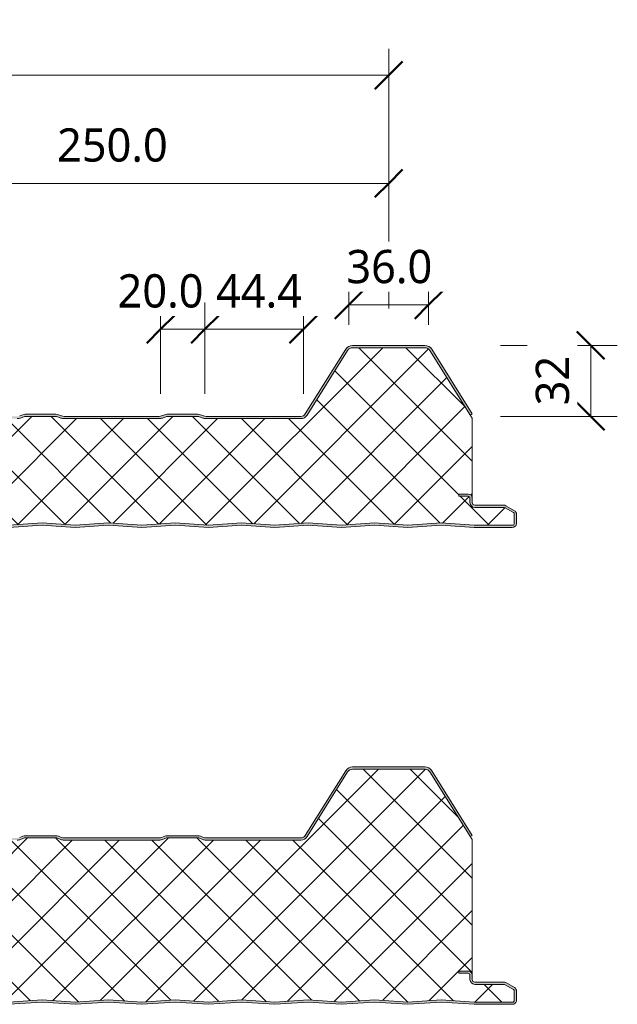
# Model space of a CAD drawing. Header units: millimetres. Extents: x 2057 to 5949, y -2344 to 1333.
# Tile 6 of 8: x 5536 to 5805, y -1706 to -1262. Entities that reach past the tile are written whole.
import ezdxf

# ---------------------------------------------------------------- set-up
doc = ezdxf.new("R2010")
doc.units = ezdxf.units.MM
for name, color, linetype, lineweight in [('A-ANNO-DIMS', 211, 'Continuous', 9), ('A-ANNO-DIMS-5', 211, 'Continuous', 9), ('A-DETL-GENF', 92, 'Continuous', 13)]:
    doc.layers.add(name, color=color, linetype=linetype, lineweight=lineweight)
doc.styles.add('Yu Gothic_2', font='Yu Gothic.ttf', dxfattribs={"height": 15})
doc.dimstyles.new('Diagonal', dxfattribs={"dimscale": 304.8, "dimtxt": 17.413553, "dimasz": 0.04101, "dimexe": 0.03937, "dimexo": 0.024606, "dimgap": 0.024606, "dimtad": 1, "dimdec": 1, "dimrnd": 0.1, "dimzin": 0, "dimdsep": 46, "dimtxsty": 'Yu Gothic_2', "dimblk1": 'OBLIQUE', "dimblk2": 'OBLIQUE', "dimsah": 1, "dimcen": 0.09, "dimazin": 0, "dimtfac": 1, "dimtdec": 4, "dimtix": 1, "dimtmove": 0, "dimatfit": 3, "dimfxl": 1, "dimtvp": 1, "dimtfill": 1, "dimtolj": 1, "dimtzin": 0, "dimarcsym": 2})
doc.dimstyles.new('Diagonal_1', dxfattribs={"dimscale": 304.8, "dimtxt": 17.413553, "dimasz": 0.04101, "dimexe": 0.03937, "dimexo": 0.024606, "dimgap": 0.024606, "dimtad": 1, "dimdec": 1, "dimrnd": 0.1, "dimzin": 0, "dimdsep": 46, "dimtxsty": 'Yu Gothic_2', "dimblk1": 'OBLIQUE', "dimblk2": 'OBLIQUE', "dimsah": 1, "dimcen": 0.09, "dimazin": 0, "dimtfac": 1, "dimtdec": 4, "dimtix": 1, "dimtmove": 2, "dimatfit": 3, "dimfxl": 1, "dimtvp": 1, "dimtfill": 1, "dimtolj": 1, "dimtzin": 0, "dimarcsym": 2})
doc.dimstyles.new('Diagonal_2_1', dxfattribs={"dimscale": 304.8, "dimtxt": 17.413553, "dimasz": 0.04101, "dimexe": 0.03937, "dimexo": 0.024606, "dimgap": 0.024606, "dimtad": 1, "dimdec": 0, "dimzin": 0, "dimdsep": 46, "dimtxsty": 'Yu Gothic_2', "dimblk1": 'OBLIQUE', "dimblk2": 'OBLIQUE', "dimsah": 1, "dimcen": 0.09, "dimazin": 0, "dimtfac": 1, "dimtdec": 4, "dimtix": 1, "dimtmove": 0, "dimatfit": 3, "dimfxl": 1, "dimtvp": 1, "dimtfill": 1, "dimtolj": 1, "dimtzin": 0, "dimarcsym": 2})

# ---------------------------------------------------------------- blocks, each defined once
blk = doc.blocks.new('Metecno RFw 1000 - SATINLINE FINISH - RFw 1000 50mm - SATINLINE-4382377-ALL PANEL Copy 1 Copy 1')
at = {"layer": 'A-DETL-GENF'}
h = blk.add_hatch(color=256, dxfattribs=at)
h.paths.add_polyline_path([(971, 0), (986.09, 1), (1001.2, 0), (1018.6, 0.06), (1019, 0.2), (1019.27, 0.35), (1019.57, 0.63), (1019.82, 1.01), (1019.96, 1.43), (1020, 1.8), (1020, 5.96), (1019.9, 6.53), (1019.76, 6.86), (1019.48, 7.23), (1019, 7.58), (1015.22, 9.76), (1014.79, 9.94), (1014.32, 10), (1000.89, 10.04), (1000.6, 10.16), (1000.35, 10.35), (1000.15, 10.62), (1000.04, 10.89), (1000, 11.2), (1000, 13.2), (999.94, 13.67), (999.76, 14.1), (999.48, 14.47), (999, 14.8), (998.67, 14.94), (998.2, 15), (994, 15), (994, 14), (998.41, 13.97), (998.77, 13.76), (998.98, 13.41), (999, 13.2), (999, 11.2), (999.08, 10.63), (999.3, 10.1), (999.65, 9.64), (1000.1, 9.29), (1000.63, 9.07), (1001.2, 9), (1014.54, 9), (1018.77, 6.53), (1018.98, 6.17), (1019, 5.96), (1018.98, 1.61), (1018.8, 1.27), (1018.49, 1.05), (1018.12, 1), (1000.1, 1.06), (986, 2.01), (971, 1), (956, 2.01), (941, 1), (925.59, 1.98), (911, 1), (896, 2.01), (881, 1), (866, 2.01), (851, 1), (836, 2.01), (821, 1), (806, 2.01), (791, 1), (776, 2.01), (761, 1), (746, 2.01), (731, 1), (716, 2.01), (701, 1), (686, 2.01), (671, 1), (656, 2.01), (641, 1), (626, 2.01), (611, 1), (596, 2.01), (581, 1), (565.95, 2), (551, 1), (536, 2.01), (521, 1), (506, 2.01), (491, 1), (476, 2.01), (461, 1), (446, 2.01), (431, 1), (416, 2.01), (401, 1), (386, 2.01), (371, 1), (356, 2.01), (341, 1), (326, 2.01), (311, 1), (296, 2.01), (281, 1), (266, 2.01), (251, 1), (236, 2.01), (221, 1), (206, 2.01), (191, 1), (175.59, 1.98), (161, 1), (146, 2.01), (131, 1), (116, 2.01), (101, 1), (86, 2.01), (71, 1), (56, 2.01), (41.11, 1), (23.59, 1.03), (23.23, 1.23), (23.03, 1.59), (23, 1.8), (23, 9.3), (22.93, 9.87), (22.71, 10.4), (22.36, 10.86), (21.9, 11.21), (21.37, 11.43), (20.8, 11.5), (1.59, 11.53), (1.23, 11.73), (1.03, 12.09), (1, 12.3), (1.03, 13.41), (1.23, 13.77), (1.59, 13.97), (1.8, 14), (6, 14), (6, 15), (1.59, 14.97), (1.15, 14.86), (0.9, 14.76), (0.53, 14.47), (0.24, 14.1), (0.06, 13.67), (0, 13.2), (0, 12.3), (0.06, 11.83), (0.3, 11.32), (0.53, 11.03), (1, 10.7), (1.33, 10.56), (1.8, 10.5), (21.11, 10.46), (21.4, 10.34), (21.65, 10.15), (21.84, 9.9), (21.96, 9.61), (22, 9.17), (22, 1.8), (22.06, 1.33), (22.24, 0.9), (22.53, 0.53), (23, 0.2), (23.33, 0.06), (23.8, 0), (41.14, 0), (56.09, 1), (71.11, 0), (86.09, 1), (101, 0), (116.09, 1), (131.04, 0), (146.09, 1), (161, 0), (176.09, 1), (191.34, 0.02), (206.09, 1), (221, 0), (236.09, 1), (251.18, 0.01), (266.09, 1), (281, 0), (296.28, 0.98), (311.3, 0.02), (326.09, 1), (341, 0), (356.09, 1), (371.24, 0.01), (386.13, 0.99), (401, 0), (416.09, 1), (431.17, 0.01), (446.09, 1), (461, 0), (476.09, 1), (491, 0), (506.09, 1), (521.39, 0.02), (536.09, 1), (551.13, 0), (566.09, 1), (581.31, 0.02), (596.09, 1), (611.03, 0), (626.09, 1), (641.23, 0.01), (656.09, 1), (671, 0), (686.24, 0.99), (701, 0), (716.09, 1), (731, 0), (746.09, 1), (761.19, 0.01), (776.09, 1), (791, 0), (806.09, 1), (821, 0), (836.09, 1), (851, 0), (866.09, 1), (881.04, 0), (896.09, 1), (911, 0), (926.09, 1), (941.32, 0.02), (956.09, 1)])
h.paths.add_polyline_path([(922.71, 49), (923.56, 49.11), (924.36, 49.43), (925.05, 49.93), (925.59, 50.6), (943.83, 79.78), (944.25, 80.29), (944.77, 80.67), (945.38, 80.92), (946.04, 81), (978.71, 81), (979.36, 80.92), (979.97, 80.67), (980.5, 80.29), (980.91, 79.78), (999.15, 50.6), (1000, 51.13), (981.76, 80.31), (981.19, 81.01), (980.45, 81.55), (979.61, 81.89), (978.71, 82), (946.04, 82), (945.13, 81.89), (944.29, 81.55), (943.56, 81.01), (942.98, 80.31), (924.48, 50.81), (924.36, 50.66), (923.87, 50.3), (923.31, 50.08), (922.64, 50), (879.38, 50.05), (878.46, 50.36), (876.86, 50.95), (876.29, 51), (861.88, 50.95), (861.34, 50.79), (859.36, 50.05), (858.79, 50), (815.38, 50.05), (814.46, 50.36), (812.86, 50.95), (812.29, 51), (797.88, 50.95), (797.34, 50.79), (795.36, 50.05), (794.56, 50), (751.84, 50.02), (751.3, 50.13), (750.87, 50.3), (750.38, 50.66), (749.77, 51.5), (731.76, 80.31), (731.19, 81.01), (730.45, 81.55), (729.61, 81.89), (728.71, 82), (696.04, 82), (695.13, 81.89), (694.29, 81.55), (693.56, 81.01), (692.98, 80.31), (674.74, 51.13), (674.36, 50.66), (673.87, 50.3), (673.31, 50.08), (672.71, 50), (629.38, 50.05), (628.46, 50.36), (626.86, 50.95), (626.29, 51), (611.88, 50.95), (611.34, 50.79), (609.36, 50.05), (608.75, 50), (565.38, 50.05), (564.46, 50.36), (562.86, 50.95), (562.29, 51), (547.88, 50.95), (547.34, 50.79), (545.36, 50.05), (544.67, 50), (501.62, 50.05), (501.39, 50.09), (500.87, 50.3), (500.38, 50.66), (500, 51.13), (481.76, 80.31), (481.19, 81.01), (480.45, 81.55), (479.61, 81.89), (478.71, 82), (446.04, 82), (445.13, 81.89), (444.29, 81.55), (443.48, 80.92), (442.98, 80.31), (424.6, 50.95), (424.36, 50.66), (423.87, 50.3), (423.19, 50.06), (422.71, 50), (379.38, 50.05), (378.46, 50.36), (376.86, 50.95), (376.29, 51), (361.88, 50.95), (361.34, 50.79), (359.36, 50.05), (358.79, 50), (315.38, 50.05), (314.46, 50.36), (312.86, 50.95), (312.29, 51), (297.88, 50.95), (297.34, 50.79), (295.36, 50.05), (294.79, 50), (251.73, 50.04), (251.43, 50.08), (250.87, 50.3), (250.38, 50.66), (250, 51.13), (231.49, 80.65), (231.19, 81.01), (230.45, 81.55), (229.61, 81.89), (228.71, 82), (196.04, 82), (195.13, 81.89), (194.29, 81.55), (193.56, 81.01), (192.98, 80.31), (174.68, 51.05), (174.36, 50.66), (173.87, 50.3), (173.31, 50.08), (172.71, 50), (129.38, 50.05), (128.46, 50.36), (126.86, 50.95), (126.29, 51), (111.88, 50.95), (111.34, 50.79), (109.36, 50.05), (108.79, 50), (65.38, 50.05), (64.46, 50.36), (62.86, 50.95), (62.29, 51), (47.88, 50.95), (47.34, 50.79), (45.36, 50.05), (44.79, 50), (2.54, 50), (1.83, 50.12), (1.37, 50.3), (0.88, 50.66), (0.5, 51.13), (-17.74, 80.31), (-18.31, 81.01), (-19.05, 81.55), (-19.89, 81.89), (-20.79, 82), (-54.46, 82), (-55.37, 81.89), (-56.21, 81.55), (-56.94, 81.01), (-57.52, 80.31), (-62.52, 72.3), (-62.91, 72.49), (-63.34, 72.57), (-63.78, 72.55), (-64.19, 72.43), (-64.57, 72.21), (-64.88, 71.9), (-65.34, 71.16), (-65.48, 70.75), (-65.51, 70.32), (-65.44, 69.89), (-65.27, 69.49), (-65.01, 69.14), (-64.67, 68.87), (-67.52, 64.3), (-66.68, 63.77), (-63.29, 69.19), (-64.28, 69.83), (-64.47, 70.15), (-64.5, 70.51), (-64.37, 70.85), (-64.24, 70.99), (-64.07, 71.31), (-63.76, 71.52), (-63.4, 71.57), (-63.05, 71.46), (-62.2, 70.93), (-56.67, 79.78), (-56.25, 80.29), (-55.73, 80.67), (-55.12, 80.92), (-54.46, 81), (-20.79, 81), (-20.14, 80.92), (-19.53, 80.67), (-19, 80.29), (-18.59, 79.78), (-0.35, 50.6), (0.33, 49.83), (1, 49.38), (1.83, 49.09), (2.54, 49), (44.79, 49), (45.55, 49.07), (46.28, 49.29), (48.07, 50), (62.68, 50), (64.46, 49.29), (65.19, 49.07), (65.95, 49), (108.79, 49), (109.55, 49.07), (110.28, 49.29), (112.07, 50), (126.68, 50), (128.46, 49.29), (129.19, 49.07), (129.95, 49), (172.71, 49), (173.56, 49.11), (174.36, 49.43), (175.05, 49.93), (175.59, 50.6), (193.83, 79.78), (194.25, 80.29), (194.77, 80.67), (195.38, 80.92), (196.04, 81), (228.71, 81), (229.36, 80.92), (229.97, 80.67), (230.5, 80.29), (230.91, 79.78), (249.15, 50.6), (249.69, 49.93), (250.39, 49.43), (251.18, 49.11), (252.04, 49), (294.79, 49), (295.55, 49.07), (296.28, 49.29), (298.07, 50), (312.68, 50), (314.46, 49.29), (315.19, 49.07), (315.95, 49), (358.79, 49), (359.55, 49.07), (360.28, 49.29), (362.07, 50), (376.68, 50), (378.46, 49.29), (379.19, 49.07), (379.95, 49), (422.71, 49), (423.56, 49.11), (424.36, 49.43), (425.05, 49.93), (425.59, 50.6), (443.83, 79.78), (444.25, 80.29), (444.77, 80.67), (445.38, 80.92), (446.04, 81), (478.71, 81), (479.36, 80.92), (479.97, 80.67), (480.5, 80.29), (480.91, 79.78), (499.15, 50.6), (499.69, 49.93), (500.39, 49.43), (501.18, 49.11), (502.04, 49), (544.79, 49), (545.55, 49.07), (546.28, 49.29), (548.07, 50), (562.68, 50), (564.46, 49.29), (565.19, 49.07), (566, 49), (608.79, 49), (609.55, 49.07), (610.28, 49.29), (612.07, 50), (626.68, 50), (628.46, 49.29), (629.19, 49.07), (629.95, 49), (672.71, 49), (673.56, 49.11), (674.36, 49.43), (675.05, 49.93), (675.59, 50.6), (693.83, 79.78), (694.25, 80.29), (694.77, 80.67), (695.38, 80.92), (696.04, 81), (728.71, 81), (729.36, 80.92), (729.97, 80.67), (730.5, 80.29), (731, 79.64), (749.15, 50.6), (749.69, 49.93), (750.39, 49.43), (751.18, 49.11), (752.04, 49), (794.79, 49), (795.55, 49.07), (796.28, 49.29), (798.07, 50), (812.68, 50), (814.46, 49.29), (815.19, 49.07), (815.95, 49), (858.79, 49), (859.55, 49.07), (860.28, 49.29), (862.07, 50), (876.68, 50), (878.46, 49.29), (879.19, 49.07), (879.95, 49), (911, 49)])
h = blk.add_hatch(dxfattribs=at)
h.set_pattern_fill('FP_2', color=256, style=0, pattern_type=2)
h.set_pattern_definition([(45, (3296.831, 1490.906), (-10.6066, 10.6066), []), (135, (3296.831, 1490.906), (-10.6066, -10.6066), [])])
h.paths.add_polyline_path([(971, 1), (986, 2.01), (1000.9, 1), (1018.49, 1.05), (1018.8, 1.27), (1018.91, 1.43), (1019, 1.8), (1019, 5.96), (1018.9, 6.36), (1018.6, 6.65), (1014.54, 9), (1001.2, 9), (1000.63, 9.07), (1000.1, 9.29), (999.65, 9.64), (999.3, 10.1), (999.08, 10.63), (999, 11.2), (999, 13.2), (998.9, 13.6), (998.6, 13.89), (998.2, 14), (994, 14), (994, 15), (998.2, 15), (998.67, 14.94), (999.1, 14.76), (999.48, 14.47), (999.76, 14.1), (999.94, 13.67), (1000, 13.2), (1000, 49.24), (980.91, 79.78), (980.5, 80.29), (979.97, 80.67), (979.36, 80.92), (978.71, 81), (946.04, 81), (945.38, 80.92), (944.77, 80.67), (944.25, 80.29), (943.83, 79.78), (925.59, 50.6), (925.05, 49.93), (924.36, 49.43), (923.56, 49.11), (922.71, 49), (879.95, 49), (879.19, 49.07), (878.46, 49.29), (876.68, 50), (862.07, 50), (860.28, 49.29), (859.55, 49.07), (858.79, 49), (815.95, 49), (815.19, 49.07), (814.46, 49.29), (812.68, 50), (798.07, 50), (796.28, 49.29), (795.55, 49.07), (794.79, 49), (752.04, 49), (751.18, 49.11), (750.39, 49.43), (749.69, 49.93), (749.15, 50.6), (730.91, 79.78), (730.5, 80.29), (729.97, 80.67), (729.36, 80.92), (728.71, 81), (696.04, 81), (695.38, 80.92), (694.77, 80.67), (694.25, 80.29), (693.83, 79.78), (675.59, 50.6), (675.05, 49.93), (674.36, 49.43), (673.56, 49.11), (672.71, 49), (629.95, 49), (629.19, 49.07), (628.46, 49.29), (626.68, 50), (612.07, 50), (610.28, 49.29), (609.55, 49.07), (608.79, 49), (565.95, 49), (565.19, 49.07), (564.46, 49.29), (562.68, 50), (548.07, 50), (546.28, 49.29), (545.55, 49.07), (544.79, 49), (502.04, 49), (501.18, 49.11), (500.39, 49.43), (499.69, 49.93), (499.15, 50.6), (480.91, 79.78), (480.5, 80.29), (479.97, 80.67), (479.36, 80.92), (478.71, 81), (446.04, 81), (445.38, 80.92), (444.77, 80.67), (444.25, 80.29), (443.83, 79.78), (425.59, 50.6), (425.05, 49.93), (424.36, 49.43), (423.56, 49.11), (422.71, 49), (379.95, 49), (379.19, 49.07), (378.46, 49.29), (376.68, 50), (362.07, 50), (360.28, 49.29), (359.55, 49.07), (358.79, 49), (315.95, 49), (315.19, 49.07), (314.46, 49.29), (312.68, 50), (298.07, 50), (296.28, 49.29), (295.55, 49.07), (294.79, 49), (252.04, 49), (251.18, 49.11), (250.39, 49.43), (249.69, 49.93), (249.15, 50.6), (230.91, 79.78), (230.5, 80.29), (229.97, 80.67), (229.36, 80.92), (228.71, 81), (196.04, 81), (195.38, 80.92), (194.77, 80.67), (194.25, 80.29), (193.83, 79.78), (175.59, 50.6), (175.05, 49.93), (174.36, 49.43), (173.56, 49.11), (172.71, 49), (129.95, 49), (129.19, 49.07), (128.46, 49.29), (126.68, 50), (112.07, 50), (110.28, 49.29), (109.55, 49.07), (108.79, 49), (65.95, 49), (65.19, 49.07), (64.46, 49.29), (62.68, 50), (48.07, 50), (46.28, 49.29), (45.55, 49.07), (44.79, 49), (2.54, 49), (1.83, 49.07), (1.15, 49.3), (0.53, 49.65), (0, 50.13), (0, 13.2), (0.06, 13.67), (0.3, 14.18), (0.53, 14.47), (0.9, 14.76), (1.33, 14.94), (1.8, 15), (6, 15), (6, 14), (1.59, 13.97), (1.23, 13.77), (1.11, 13.6), (1, 13.2), (1, 12.3), (1.11, 11.9), (1.4, 11.61), (1.8, 11.5), (20.8, 11.5), (21.37, 11.43), (21.9, 11.21), (22.36, 10.86), (22.71, 10.4), (22.93, 9.87), (23, 9.3), (23, 1.8), (23.11, 1.4), (23.4, 1.11), (23.8, 1), (41.11, 1), (56, 2.01), (71, 1), (86, 2.01), (101, 1), (116, 2.01), (131, 1), (146, 2.01), (161, 1), (176, 2.01), (191, 1), (206, 2.01), (221, 1), (236, 2.01), (251, 1), (266, 2.01), (281, 1), (296, 2.01), (311, 1), (326, 2.01), (341, 1), (356, 2.01), (371, 1), (386, 2.01), (401, 1), (416, 2.01), (431, 1), (446, 2.01), (461, 1), (476, 2.01), (491, 1), (506, 2.01), (521, 1), (536, 2.01), (551, 1), (566, 2.01), (581, 1), (596, 2.01), (611, 1), (626, 2.01), (641, 1), (656, 2.01), (671, 1), (686, 2.01), (701, 1), (716, 2.01), (731, 1), (746, 2.01), (761, 1), (776, 2.01), (791, 1), (806, 2.01), (821, 1), (836, 2.01), (851, 1), (866, 2.01), (881, 1), (896, 2.01), (911, 1), (926, 2.01), (941, 1), (956, 2.01)])
for p, q in [((942.98, 80.31), (924.74, 51.13)), ((978.71, 82), (946.04, 82)), ((978.71, 81), (946.04, 81)), ((1000, 51.13), (981.76, 80.31)), ((943.83, 79.78), (925.59, 50.6)), ((1000, 49.24), (980.91, 79.78)), ((797.34, 50.79), (795.91, 50.21)), ((798.07, 50), (796.28, 49.29)), ((812.68, 50), (798.07, 50)), ((812.29, 51), (798.45, 51)), ((814.46, 49.29), (812.68, 50)), ((814.84, 50.21), (813.41, 50.79)), ((858.79, 50), (815.95, 50)), ((858.79, 49), (815.95, 49)), ((861.34, 50.79), (859.91, 50.21)), ((862.07, 50), (860.28, 49.29)), ((876.68, 50), (862.07, 50)), ((876.29, 51), (862.45, 51)), ((878.46, 49.29), (876.68, 50)), ((878.84, 50.21), (877.41, 50.79)), ((922.71, 50), (879.95, 50)), ((922.71, 49), (879.95, 49)), ((999.15, 50.6), (1000, 51.13)), ((1000, 13.2), (1000, 49.24)), ((994, 14), (994, 15)), ((994, 15), (998.2, 15)), ((998.2, 14), (994, 14)), ((999, 11.2), (999, 13.2)), ((1000, 11.2), (1000, 13.2)), ((1014.32, 10), (1001.2, 10)), ((1014.54, 9), (1001.2, 9)), ((1018.6, 6.65), (1014.54, 9)), ((1019.1, 7.52), (1015.22, 9.76)), ((1019, 1.8), (1019, 5.96)), ((1020, 1.8), (1020, 5.96)), ((791, 1), (806, 2.01)), ((791, 0), (806, 1)), ((806, 2.01), (821, 1)), ((806, 1), (821, 0)), ((821, 1), (836, 2.01)), ((821, 0), (836, 1)), ((836, 2.01), (851, 1)), ((836, 1), (851, 0)), ((851, 1), (866, 2.01)), ((851, 0), (866, 1)), ((866, 2.01), (881, 1)), ((866, 1), (881, 0)), ((881, 1), (896, 2.01)), ((881, 0), (896, 1)), ((896, 2.01), (911, 1)), ((896, 1), (911, 0)), ((911, 1), (926, 2.01)), ((911, 0), (926, 1)), ((926, 2.01), (941, 1)), ((926, 1), (941, 0)), ((941, 1), (956, 2.01)), ((941, 0), (956, 1)), ((956, 2.01), (971, 1)), ((956, 1), (971, 0)), ((971, 1), (986, 2.01)), ((971, 0), (986, 1)), ((986, 2.01), (1000.9, 1)), ((986, 1), (1000.86, 0)), ((1000.86, 0), (1018.07, 0)), ((1000.9, 1), (1018.12, 1))]:
    blk.add_line(p, q, dxfattribs=at)
for centre, radius, start, end in [((946.04, 78.4), 3.6, 90, 147.9946), ((946.04, 78.4), 2.6, 90, 147.9946), ((978.71, 78.4), 3.6, 32.0054, 90), ((978.71, 78.4), 2.6, 32.0054, 90), ((794.79, 53), 4, 270, 291.8014), ((798.45, 48), 3, 90, 111.8014), ((812.29, 48), 3, 68.1986, 90), ((815.95, 53), 4, 248.1986, 270), ((815.95, 53), 3, 248.1986, 270), ((858.79, 53), 3, 270, 291.8014), ((858.79, 53), 4, 270, 291.8014), ((862.45, 48), 3, 90, 111.8014), ((876.29, 48), 3, 68.1986, 90), ((879.95, 53), 4, 248.1986, 270), ((879.95, 53), 3, 248.1986, 270), ((922.71, 52.4), 2.4, 270, 327.9946), ((922.71, 52.4), 3.4, 270, 327.9946), ((998.2, 13.2), 1.8, 0, 90), ((998.2, 13.2), 0.8, 0, 90), ((998.2, 13.2), 0.8, 360, 30), ((1001.2, 11.2), 2.2, 180, 270), ((1001.2, 11.2), 1.2, 180, 270), ((1014.32, 8.2), 1.8, 60, 90), ((1018.2, 5.96), 0.8, 0, 60), ((1018.2, 5.96), 0.8, 360, 30), ((1018.2, 5.96), 1.8, 0, 60), ((1018.2, 1.8), 1.8, 265.8468, 360), ((1018.2, 1.8), 0.8, 263.7686, 360)]:
    blk.add_arc(centre, radius, start, end, dxfattribs=at)
blk = doc.blocks.new('Metecno RFw 1000 - SATINLINE FINISH - RFw 1000 75mm - SATINLINE-4382375-ALL PANEL Copy 1 Copy 1')
at = {"layer": 'A-DETL-GENF'}
h = blk.add_hatch(color=256, dxfattribs=at)
h.paths.add_polyline_path([(941, 0), (956.09, 1), (971, 0), (986.09, 1), (1001.2, 0), (1018.6, 0.06), (1019, 0.2), (1019.27, 0.35), (1019.57, 0.63), (1019.82, 1.01), (1019.96, 1.43), (1020, 1.8), (1020, 5.96), (1019.9, 6.53), (1019.76, 6.86), (1019.48, 7.23), (1019, 7.58), (1015.22, 9.76), (1014.79, 9.94), (1014.32, 10), (1000.89, 10.04), (1000.6, 10.16), (1000.35, 10.35), (1000.15, 10.62), (1000.04, 10.89), (1000, 11.2), (999.96, 13.5), (999.83, 13.94), (999.72, 14.16), (999.43, 14.51), (999, 14.8), (998.64, 14.94), (998.2, 15), (994, 15), (994, 14), (998.41, 13.97), (998.77, 13.76), (998.98, 13.41), (999, 13.2), (999, 11.2), (999.08, 10.63), (999.3, 10.1), (999.65, 9.64), (1000.1, 9.29), (1000.63, 9.07), (1001.2, 9), (1014.54, 9), (1018.77, 6.53), (1018.98, 6.17), (1019, 5.96), (1018.98, 1.61), (1018.8, 1.27), (1018.49, 1.05), (1018.12, 1), (1000.1, 1.06), (986, 2.01), (971, 1), (956, 2.01), (941, 1), (925.59, 1.98), (911, 1), (896, 2.01), (881, 1), (866, 2.01), (851, 1), (836, 2.01), (821, 1), (806, 2.01), (791, 1), (776, 2.01), (761, 1), (746, 2.01), (731, 1), (716, 2.01), (701, 1), (686, 2.01), (671, 1), (656, 2.01), (641, 1), (626, 2.01), (611, 1), (596, 2.01), (581, 1), (565.95, 2), (551, 1), (536, 2.01), (521, 1), (506, 2.01), (491, 1), (476, 2.01), (461, 1), (446, 2.01), (431, 1), (416, 2.01), (401, 1), (386, 2.01), (371, 1), (356, 2.01), (341, 1), (326, 2.01), (311, 1), (296, 2.01), (281, 1), (266, 2.01), (251, 1), (236, 2.01), (221, 1), (206, 2.01), (191, 1), (175.59, 1.98), (161, 1), (146, 2.01), (131, 1), (116, 2.01), (101, 1), (86, 2.01), (70.97, 1), (56, 2.01), (41.11, 1), (23.59, 1.03), (23.23, 1.23), (23.03, 1.59), (23, 1.8), (23, 9.3), (22.93, 9.87), (22.71, 10.4), (22.36, 10.86), (21.9, 11.21), (21.37, 11.43), (20.8, 11.5), (1.59, 11.53), (1.23, 11.73), (1.03, 12.09), (1, 12.3), (1.03, 13.41), (1.23, 13.77), (1.59, 13.97), (1.8, 14), (6, 14), (6, 15), (1.59, 14.97), (1.15, 14.86), (0.9, 14.76), (0.53, 14.47), (0.24, 14.1), (0.06, 13.67), (0, 13.2), (0, 12.3), (0.06, 11.83), (0.3, 11.32), (0.53, 11.03), (1, 10.7), (1.33, 10.56), (1.8, 10.5), (21.11, 10.46), (21.4, 10.34), (21.65, 10.15), (21.84, 9.9), (21.96, 9.61), (22, 9.3), (22, 1.8), (22.06, 1.33), (22.24, 0.9), (22.53, 0.53), (23, 0.2), (23.33, 0.06), (23.8, 0), (41.14, 0), (56.09, 1), (71.07, 0), (86.09, 1), (101, 0), (116.09, 1), (131.03, 0), (146.09, 1), (161, 0), (176.09, 1), (191.23, 0.01), (206.09, 1), (221, 0), (236.09, 1), (251.18, 0.01), (266.09, 1), (281, 0), (296.09, 1), (311, 0), (326.09, 1), (341.34, 0.02), (356.09, 1), (371.16, 0.01), (386.09, 1), (401.29, 0.01), (416.09, 1), (431.12, 0), (446.3, 0.98), (461, 0), (476.09, 1), (491, 0), (506.09, 1), (521.26, 0.01), (536.09, 1), (551.09, 0), (566.09, 1), (581.21, 0.01), (596.09, 1), (611.02, 0), (626.09, 1), (641.15, 0.01), (656.09, 1), (671, 0), (686.17, 0.99), (701.36, 0.02), (716.09, 1), (731, 0), (746.09, 1), (761, 0), (776.09, 1), (791, 0), (806.09, 1), (821, 0), (836.09, 1), (851, 0), (866.09, 1), (881.03, 0), (896.09, 1), (911, 0), (926.09, 1)])
h.paths.add_polyline_path([(922.71, 74), (923.56, 74.11), (924.36, 74.43), (925.05, 74.93), (925.59, 75.6), (943.83, 104.78), (944.25, 105.29), (944.77, 105.67), (945.38, 105.92), (946.04, 106), (978.71, 106), (979.36, 105.92), (979.97, 105.67), (980.5, 105.29), (980.91, 104.78), (999.15, 75.6), (1000, 76.13), (981.76, 105.31), (981.19, 106.01), (980.45, 106.55), (979.61, 106.89), (978.71, 107), (946.04, 107), (945.13, 106.89), (944.29, 106.55), (943.56, 106.01), (942.98, 105.31), (924.61, 75.97), (924.36, 75.66), (923.87, 75.3), (923.1, 75.05), (922.66, 75), (879.38, 75.05), (878.46, 75.36), (876.86, 75.95), (876.29, 76), (861.88, 75.95), (861.34, 75.79), (859.36, 75.05), (858.79, 75), (815.38, 75.05), (814.46, 75.36), (812.86, 75.95), (812.29, 76), (797.88, 75.95), (797.34, 75.79), (795.36, 75.05), (794.64, 75), (751.91, 75.02), (751.26, 75.15), (750.87, 75.3), (750.38, 75.66), (750, 76.13), (731.76, 105.31), (731.19, 106.01), (730.45, 106.55), (729.61, 106.89), (728.71, 107), (696.04, 107), (695.13, 106.89), (694.29, 106.55), (693.56, 106.01), (692.98, 105.31), (674.66, 76.03), (674.18, 75.53), (673.87, 75.3), (673.31, 75.08), (672.71, 75), (629.38, 75.05), (628.46, 75.36), (626.86, 75.95), (626.29, 76), (611.88, 75.95), (611.34, 75.79), (609.36, 75.05), (608.76, 75), (565.38, 75.05), (564.46, 75.36), (562.86, 75.95), (562.29, 76), (547.88, 75.95), (547.34, 75.79), (545.36, 75.05), (544.71, 75), (501.77, 75.03), (501.32, 75.12), (500.87, 75.3), (500.38, 75.66), (500, 76.13), (481.76, 105.31), (481.19, 106.01), (480.45, 106.55), (479.61, 106.89), (478.71, 107), (446.04, 107), (445.13, 106.89), (444.29, 106.55), (443.48, 105.92), (442.98, 105.31), (424.57, 75.92), (424.36, 75.66), (423.87, 75.3), (423.31, 75.08), (422.71, 75), (379.38, 75.05), (378.46, 75.36), (376.86, 75.95), (376.29, 76), (361.88, 75.95), (361.34, 75.79), (359.36, 75.05), (358.79, 75), (315.38, 75.05), (314.46, 75.36), (312.86, 75.95), (312.29, 76), (297.88, 75.95), (297.34, 75.79), (295.36, 75.05), (294.79, 75), (251.84, 75.03), (251.43, 75.08), (250.87, 75.3), (250.38, 75.66), (250, 76.13), (231.49, 105.65), (231.19, 106.01), (230.45, 106.55), (229.61, 106.89), (228.71, 107), (196.04, 107), (195.13, 106.89), (194.29, 106.55), (193.56, 106.01), (192.98, 105.31), (174.74, 76.13), (174.36, 75.66), (173.87, 75.3), (173.31, 75.08), (172.71, 75), (129.38, 75.05), (128.46, 75.36), (126.86, 75.95), (126.29, 76), (111.88, 75.95), (111.34, 75.79), (109.36, 75.05), (108.79, 75), (65.38, 75.05), (64.46, 75.36), (62.86, 75.95), (62.29, 76), (47.88, 75.95), (47.34, 75.79), (45.36, 75.05), (44.79, 75), (2.23, 75.04), (1.83, 75.12), (1.37, 75.3), (0.88, 75.66), (0.5, 76.13), (-17.74, 105.31), (-18.31, 106.01), (-19.05, 106.55), (-19.89, 106.89), (-20.79, 107), (-54.46, 107), (-55.37, 106.89), (-56.21, 106.55), (-56.94, 106.01), (-57.52, 105.31), (-62.52, 97.3), (-62.91, 97.49), (-63.34, 97.57), (-63.78, 97.55), (-64.19, 97.43), (-64.57, 97.21), (-64.88, 96.9), (-65.34, 96.16), (-65.48, 95.75), (-65.51, 95.32), (-65.44, 94.89), (-65.27, 94.49), (-65.01, 94.14), (-64.67, 93.87), (-67.52, 89.3), (-66.68, 88.77), (-63.29, 94.19), (-64.28, 94.83), (-64.47, 95.15), (-64.5, 95.51), (-64.37, 95.85), (-64.24, 95.99), (-64.07, 96.31), (-63.76, 96.52), (-63.4, 96.57), (-63.05, 96.46), (-62.2, 95.93), (-56.67, 104.78), (-56.25, 105.29), (-55.73, 105.67), (-55.12, 105.92), (-54.46, 106), (-20.79, 106), (-20.14, 105.92), (-19.53, 105.67), (-19, 105.29), (-18.59, 104.78), (-0.35, 75.6), (0.33, 74.83), (1, 74.38), (1.83, 74.09), (2.54, 74), (44.79, 74), (45.55, 74.07), (46.28, 74.29), (48.07, 75), (62.68, 75), (64.46, 74.29), (65.19, 74.07), (65.95, 74), (108.79, 74), (109.55, 74.07), (110.28, 74.29), (112.07, 75), (126.68, 75), (128.46, 74.29), (129.19, 74.07), (129.95, 74), (172.71, 74), (173.56, 74.11), (174.36, 74.43), (175.05, 74.93), (175.59, 75.6), (193.83, 104.78), (194.25, 105.29), (194.77, 105.67), (195.38, 105.92), (196.04, 106), (228.71, 106), (229.36, 105.92), (229.97, 105.67), (230.5, 105.29), (230.91, 104.78), (249.15, 75.6), (249.69, 74.93), (250.39, 74.43), (251.18, 74.11), (252.04, 74), (294.79, 74), (295.55, 74.07), (296.28, 74.29), (298.07, 75), (312.68, 75), (314.46, 74.29), (315.19, 74.07), (315.95, 74), (358.79, 74), (359.55, 74.07), (360.28, 74.29), (362.07, 75), (376.68, 75), (378.46, 74.29), (379.19, 74.07), (379.95, 74), (422.71, 74), (423.56, 74.11), (424.36, 74.43), (425.05, 74.93), (425.59, 75.6), (443.83, 104.78), (444.25, 105.29), (444.77, 105.67), (445.38, 105.92), (446.04, 106), (478.71, 106), (479.36, 105.92), (479.97, 105.67), (480.5, 105.29), (480.91, 104.78), (499.15, 75.6), (499.69, 74.93), (500.39, 74.43), (501.18, 74.11), (502.04, 74), (544.79, 74), (545.55, 74.07), (546.28, 74.29), (548.07, 75), (562.68, 75), (564.46, 74.29), (565.19, 74.07), (566, 74), (608.79, 74), (609.55, 74.07), (610.28, 74.29), (612.07, 75), (626.68, 75), (628.46, 74.29), (629.19, 74.07), (629.95, 74), (672.71, 74), (673.56, 74.11), (674.36, 74.43), (675.05, 74.93), (675.59, 75.6), (693.83, 104.78), (694.25, 105.29), (694.77, 105.67), (695.38, 105.92), (696.04, 106), (728.71, 106), (729.36, 105.92), (729.97, 105.67), (730.5, 105.29), (730.91, 104.78), (749.15, 75.6), (749.69, 74.93), (750.39, 74.43), (751.18, 74.11), (752.04, 74), (794.79, 74), (795.55, 74.07), (796.28, 74.29), (798.07, 75), (812.68, 75), (814.46, 74.29), (815.19, 74.07), (815.95, 74), (858.79, 74), (859.55, 74.07), (860.28, 74.29), (862.07, 75), (876.68, 75), (878.46, 74.29), (879.19, 74.07), (879.95, 74), (911, 74)])
h = blk.add_hatch(dxfattribs=at)
h.set_pattern_fill('FP_3', color=256, style=0, pattern_type=2)
h.set_pattern_definition([(45, (3296.831, 1705.906), (-10.6066, 10.6066), []), (135, (3296.831, 1705.906), (-10.6066, -10.6066), [])])
h.paths.add_polyline_path([(941, 1), (956, 2.01), (971, 1), (986, 2.01), (1000.9, 1), (1018.49, 1.05), (1018.8, 1.27), (1018.91, 1.43), (1019, 1.8), (1019, 5.96), (1018.9, 6.36), (1018.6, 6.65), (1014.54, 9), (1001.2, 9), (1000.63, 9.07), (1000.1, 9.29), (999.65, 9.64), (999.3, 10.1), (999.08, 10.63), (999, 11.2), (999, 13.2), (998.9, 13.6), (998.6, 13.89), (998.2, 14), (994, 14), (994, 15), (998.2, 15), (998.65, 14.94), (999.07, 14.77), (999.44, 14.51), (999.73, 14.16), (999.92, 13.74), (1000, 13.3), (1000, 74.24), (980.91, 104.78), (980.5, 105.29), (979.97, 105.67), (979.36, 105.92), (978.71, 106), (946.04, 106), (945.38, 105.92), (944.77, 105.67), (944.25, 105.29), (943.83, 104.78), (925.59, 75.6), (925.05, 74.93), (924.36, 74.43), (923.56, 74.11), (922.71, 74), (879.95, 74), (879.19, 74.07), (878.46, 74.29), (876.68, 75), (862.07, 75), (860.28, 74.29), (859.55, 74.07), (858.79, 74), (815.95, 74), (815.19, 74.07), (814.46, 74.29), (812.68, 75), (798.07, 75), (796.28, 74.29), (795.55, 74.07), (794.79, 74), (752.04, 74), (751.18, 74.11), (750.39, 74.43), (749.69, 74.93), (749.15, 75.6), (730.91, 104.78), (730.5, 105.29), (729.97, 105.67), (729.36, 105.92), (728.71, 106), (696.04, 106), (695.38, 105.92), (694.77, 105.67), (694.25, 105.29), (693.83, 104.78), (675.59, 75.6), (675.05, 74.93), (674.36, 74.43), (673.56, 74.11), (672.71, 74), (629.95, 74), (629.19, 74.07), (628.46, 74.29), (626.68, 75), (612.07, 75), (610.28, 74.29), (609.55, 74.07), (608.79, 74), (565.95, 74), (565.19, 74.07), (564.46, 74.29), (562.68, 75), (548.07, 75), (546.28, 74.29), (545.55, 74.07), (544.79, 74), (502.04, 74), (501.18, 74.11), (500.39, 74.43), (499.69, 74.93), (499.15, 75.6), (480.91, 104.78), (480.5, 105.29), (479.97, 105.67), (479.36, 105.92), (478.71, 106), (446.04, 106), (445.38, 105.92), (444.77, 105.67), (444.25, 105.29), (443.83, 104.78), (425.59, 75.6), (425.05, 74.93), (424.36, 74.43), (423.56, 74.11), (422.71, 74), (379.95, 74), (379.19, 74.07), (378.46, 74.29), (376.68, 75), (362.07, 75), (360.28, 74.29), (359.55, 74.07), (358.79, 74), (315.95, 74), (315.19, 74.07), (314.46, 74.29), (312.68, 75), (298.07, 75), (296.28, 74.29), (295.55, 74.07), (294.79, 74), (252.04, 74), (251.18, 74.11), (250.39, 74.43), (249.69, 74.93), (249.15, 75.6), (230.91, 104.78), (230.5, 105.29), (229.97, 105.67), (229.36, 105.92), (228.71, 106), (196.04, 106), (195.38, 105.92), (194.77, 105.67), (194.25, 105.29), (193.83, 104.78), (175.59, 75.6), (175.05, 74.93), (174.36, 74.43), (173.56, 74.11), (172.71, 74), (129.95, 74), (129.19, 74.07), (128.46, 74.29), (126.68, 75), (112.07, 75), (110.28, 74.29), (109.55, 74.07), (108.79, 74), (65.95, 74), (65.19, 74.07), (64.46, 74.29), (62.68, 75), (48.07, 75), (46.28, 74.29), (45.55, 74.07), (44.79, 74), (2.54, 74), (1.83, 74.07), (1.15, 74.3), (0.53, 74.65), (0, 75.13), (0, 13.2), (0.06, 13.67), (0.3, 14.18), (0.53, 14.47), (0.9, 14.76), (1.33, 14.94), (1.8, 15), (6, 15), (6, 14), (1.59, 13.97), (1.23, 13.77), (1.11, 13.6), (1, 13.2), (1, 12.3), (1.11, 11.9), (1.4, 11.61), (1.8, 11.5), (20.8, 11.5), (21.37, 11.43), (21.9, 11.21), (22.36, 10.86), (22.71, 10.4), (22.93, 9.87), (23, 9.3), (23, 1.8), (23.11, 1.4), (23.4, 1.11), (23.8, 1), (41.11, 1), (56, 2.01), (71, 1), (86, 2.01), (101, 1), (116, 2.01), (131, 1), (146, 2.01), (161, 1), (176, 2.01), (191, 1), (206, 2.01), (221, 1), (236, 2.01), (251, 1), (266, 2.01), (281, 1), (296, 2.01), (311, 1), (326, 2.01), (341, 1), (356, 2.01), (371, 1), (386, 2.01), (401, 1), (416, 2.01), (431, 1), (446, 2.01), (461, 1), (476, 2.01), (491, 1), (506, 2.01), (521, 1), (536, 2.01), (551, 1), (566, 2.01), (581, 1), (596, 2.01), (611, 1), (626, 2.01), (641, 1), (656, 2.01), (671, 1), (686, 2.01), (701, 1), (716, 2.01), (731, 1), (746, 2.01), (761, 1), (776, 2.01), (791, 1), (806, 2.01), (821, 1), (836, 2.01), (851, 1), (866, 2.01), (881, 1), (896, 2.01), (911, 1), (926, 2.01)])
for p, q in [((978.71, 107), (946.04, 107)), ((942.98, 105.31), (924.74, 76.13)), ((943.83, 104.78), (925.59, 75.6)), ((978.71, 106), (946.04, 106)), ((1000, 74.24), (980.91, 104.78)), ((1000, 76.13), (981.76, 105.31)), ((797.34, 75.79), (795.91, 75.21)), ((812.29, 76), (798.45, 76)), ((814.84, 75.21), (813.41, 75.79)), ((861.34, 75.79), (859.91, 75.21)), ((876.29, 76), (862.45, 76)), ((878.84, 75.21), (877.41, 75.79)), ((999.15, 75.6), (1000, 76.13)), ((798.07, 75), (796.28, 74.29)), ((812.68, 75), (798.07, 75)), ((814.46, 74.29), (812.68, 75)), ((858.79, 75), (815.95, 75)), ((858.79, 74), (815.95, 74)), ((862.07, 75), (860.28, 74.29)), ((876.68, 75), (862.07, 75)), ((878.46, 74.29), (876.68, 75)), ((922.71, 75), (879.95, 75)), ((922.71, 74), (879.95, 74)), ((1000, 13.3), (1000, 74.24)), ((994, 14), (994, 15)), ((994, 15), (998.2, 15)), ((998.2, 14), (994, 14)), ((999, 11.2), (999, 13.2)), ((1000, 11.2), (1000, 13.2)), ((1014.32, 10), (1001.2, 10)), ((1014.54, 9), (1001.2, 9)), ((1018.6, 6.65), (1014.54, 9)), ((1019.1, 7.52), (1015.22, 9.76)), ((1019, 1.8), (1019, 5.96)), ((1020, 1.8), (1020, 5.96)), ((791, 1), (806, 2.01)), ((791, 0), (806, 1)), ((806, 2.01), (821, 1)), ((806, 1), (821, 0)), ((821, 1), (836, 2.01)), ((821, 0), (836, 1)), ((836, 2.01), (851, 1)), ((836, 1), (851, 0)), ((851, 1), (866, 2.01)), ((851, 0), (866, 1)), ((866, 2.01), (881, 1)), ((866, 1), (881, 0)), ((881, 1), (896, 2.01)), ((881, 0), (896, 1)), ((896, 2.01), (911, 1)), ((896, 1), (911, 0)), ((911, 1), (926, 2.01)), ((911, 0), (926, 1)), ((926, 2.01), (941, 1)), ((926, 1), (941, 0)), ((941, 1), (956, 2.01)), ((941, 0), (956, 1)), ((956, 2.01), (971, 1)), ((956, 1), (971, 0)), ((971, 1), (986, 2.01)), ((971, 0), (986, 1)), ((986, 2.01), (1000.9, 1)), ((986, 1), (1000.86, 0)), ((1000.86, 0), (1018.07, 0)), ((1000.9, 1), (1018.12, 1))]:
    blk.add_line(p, q, dxfattribs=at)
for centre, radius, start, end in [((946.04, 103.4), 3.6, 90, 147.9946), ((978.71, 103.4), 3.6, 32.0054, 90), ((946.04, 103.4), 2.6, 90, 147.9946), ((978.71, 103.4), 2.6, 32.0054, 90), ((798.45, 73), 3, 90, 111.8014), ((812.29, 73), 3, 68.1986, 90), ((862.45, 73), 3, 90, 111.8014), ((876.29, 73), 3, 68.1986, 90), ((922.71, 77.4), 2.4, 270, 327.9946), ((922.71, 77.4), 3.4, 270, 327.9946), ((794.79, 78), 4, 270, 291.8014), ((815.95, 78), 4, 248.1986, 270), ((815.95, 78), 3, 248.1986, 270), ((858.79, 78), 3, 270, 291.8014), ((858.79, 78), 4, 270, 291.8014), ((879.95, 78), 4, 248.1986, 270), ((879.95, 78), 3, 248.1986, 270), ((998.2, 13.2), 1.8, 3.164, 90), ((998.2, 13.2), 0.8, 0, 90), ((998.2, 13.2), 0.8, 360, 30), ((1001.2, 11.2), 2.2, 180, 270), ((998.2, 13.2), 1.8, 360, 3.1988), ((1001.2, 11.2), 1.2, 180, 270), ((1014.32, 8.2), 1.8, 60, 90), ((1018.2, 5.96), 0.8, 0, 60), ((1018.2, 5.96), 0.8, 360, 30), ((1018.2, 5.96), 1.8, 0, 60), ((1018.2, 1.8), 1.8, 265.8468, 360), ((1018.2, 1.8), 0.8, 263.7686, 0)]:
    blk.add_arc(centre, radius, start, end, dxfattribs=at)
blk = doc.blocks.new('DIMBLOCK7-ALL PANEL Copy 1 Copy 1')
at = {"layer": 'A-ANNO-DIMS-5', "lineweight": 50}
for p, q in [((5793.14, -1408.91), (5786.89, -1402.66)), ((5793.14, -1408.91), (5799.39, -1415.16)), ((5793.14, -1440.91), (5786.89, -1434.66)), ((5793.14, -1440.91), (5799.39, -1447.16))]:
    blk.add_line(p, q, dxfattribs=at)
at = {"layer": 'A-ANNO-DIMS-5'}
for p, q in [((5793.14, -1408.91), (5752.5, -1408.91)), ((5793.14, -1408.91), (5793.14, -1440.91)), ((5793.14, -1408.91), (5805.14, -1408.91)), ((5793.14, -1440.91), (5752.5, -1440.91)), ((5793.14, -1440.91), (5805.14, -1440.91))]:
    blk.add_line(p, q, dxfattribs=at)
at = {"layer": 'A-ANNO-DIMS-5', "color": 0, "insert": (5768.34, -1435.92), "char_height": 15, "width": 26.4276, "attachment_point": 1, "rotation": 90, "line_spacing_factor": 1.024327, "style": 'Yu Gothic_2', "bg_fill": 3, "box_fill_scale": 1.25, "bg_fill_color": 9, "bg_fill_true_color": 13158600, "bg_fill_transparency": 0}
blk.add_mtext('32', dxfattribs=at)
blk = doc.blocks.new('_Oblique')
at = {"color": 0, "linetype": 'ByBlock', "lineweight": -2}
blk.add_line((-0.5, -0.5), (0.5, 0.5), dxfattribs=at)
blk = doc.blocks.new('DIMBLOCK8-ALL PANEL Copy 1 Copy 1')
at = {"layer": 'A-ANNO-DIMS-5'}
for p, q in [((4702.03, -1287.13), (4702.03, -1275.13)), ((5702.03, -1287.13), (5702.03, -1275.13)), ((4702.03, -1287.13), (5702.03, -1287.13)), ((4702.03, -1287.13), (4702.03, -1392.27)), ((5702.03, -1287.13), (5702.03, -1392.27))]:
    blk.add_line(p, q, dxfattribs=at)
at = {"layer": 'A-ANNO-DIMS-5', "lineweight": 50}
for p, q in [((4702.03, -1287.13), (4708.28, -1280.88)), ((5702.03, -1287.13), (5708.28, -1280.88)), ((4702.03, -1287.13), (4695.78, -1293.38)), ((5702.03, -1287.13), (5695.78, -1293.38))]:
    blk.add_line(p, q, dxfattribs=at)
at = {"layer": 'A-ANNO-DIMS-5', "color": 0, "insert": (5107.53, -1262.33), "char_height": 15, "width": 226.7859, "attachment_point": 1, "line_spacing_factor": 1.024327, "style": 'Yu Gothic_2', "bg_fill": 3, "box_fill_scale": 1.25, "bg_fill_color": 9, "bg_fill_true_color": 13158600, "bg_fill_transparency": 0}
blk.add_mtext('1000 COVER WIDTH', dxfattribs=at)
blk = doc.blocks.new('DIMBLOCK12-ALL PANEL Copy 1 Copy 1')
at = {"layer": 'A-ANNO-DIMS-5'}
for p, q in [((5452.03, -1335.84), (5452.03, -1323.84)), ((5702.03, -1335.84), (5702.03, -1323.84)), ((5452.03, -1335.84), (5702.03, -1335.84)), ((5452.03, -1335.84), (5452.03, -1392.27)), ((5702.03, -1335.84), (5702.03, -1392.27))]:
    blk.add_line(p, q, dxfattribs=at)
at = {"layer": 'A-ANNO-DIMS-5', "lineweight": 50}
for p, q in [((5452.03, -1335.84), (5458.28, -1329.59)), ((5702.03, -1335.84), (5708.28, -1329.59)), ((5452.03, -1335.84), (5445.78, -1342.09)), ((5702.03, -1335.84), (5695.78, -1342.09))]:
    blk.add_line(p, q, dxfattribs=at)
at = {"layer": 'A-ANNO-DIMS-5', "color": 0, "insert": (5552.44, -1311.03), "char_height": 15, "width": 59.0012, "attachment_point": 1, "line_spacing_factor": 1.024327, "style": 'Yu Gothic_2', "bg_fill": 3, "box_fill_scale": 1.25, "bg_fill_color": 9, "bg_fill_true_color": 13158600, "bg_fill_transparency": 0}
blk.add_mtext('250.0', dxfattribs=at)
blk = doc.blocks.new('DIMBLOCK14-ALL PANEL Copy 1 Copy 1')
at = {"layer": 'A-ANNO-DIMS-5'}
for p, q in [((5599.16, -1401.62), (5599.16, -1389.62)), ((5619.16, -1401.62), (5619.16, -1389.62)), ((5599.16, -1401.62), (5619.16, -1401.62)), ((5599.16, -1401.62), (5599.16, -1430.72)), ((5619.16, -1401.62), (5619.16, -1430.72))]:
    blk.add_line(p, q, dxfattribs=at)
at = {"layer": 'A-ANNO-DIMS-5', "lineweight": 50}
for p, q in [((5599.16, -1401.62), (5605.41, -1395.37)), ((5619.16, -1401.62), (5625.41, -1395.37)), ((5599.16, -1401.62), (5592.91, -1407.87)), ((5619.16, -1401.62), (5612.91, -1407.87))]:
    blk.add_line(p, q, dxfattribs=at)
at = {"layer": 'A-ANNO-DIMS-5', "color": 0, "insert": (5579.74, -1376.81), "char_height": 15, "width": 45.7874, "attachment_point": 1, "line_spacing_factor": 1.024327, "style": 'Yu Gothic_2', "bg_fill": 3, "box_fill_scale": 1.25, "bg_fill_color": 9, "bg_fill_true_color": 13158600, "bg_fill_transparency": 0}
blk.add_mtext('20.0', dxfattribs=at)
blk = doc.blocks.new('DIMBLOCK18-ALL PANEL Copy 1 Copy 1')
at = {"layer": 'A-ANNO-DIMS-5'}
for p, q in [((5619.16, -1401.62), (5619.16, -1389.62)), ((5663.53, -1401.62), (5663.53, -1389.62)), ((5619.16, -1401.62), (5663.53, -1401.62)), ((5619.16, -1401.62), (5619.16, -1430.72)), ((5663.53, -1401.62), (5663.53, -1430.72))]:
    blk.add_line(p, q, dxfattribs=at)
at = {"layer": 'A-ANNO-DIMS-5', "lineweight": 50}
for p, q in [((5619.16, -1401.62), (5625.41, -1395.37)), ((5663.53, -1401.62), (5669.78, -1395.37)), ((5619.16, -1401.62), (5612.91, -1407.87)), ((5663.53, -1401.62), (5657.28, -1407.87))]:
    blk.add_line(p, q, dxfattribs=at)
at = {"layer": 'A-ANNO-DIMS-5', "color": 0, "insert": (5624.15, -1376.81), "char_height": 15, "width": 45.7874, "attachment_point": 1, "line_spacing_factor": 1.024327, "style": 'Yu Gothic_2', "bg_fill": 3, "box_fill_scale": 1.25, "bg_fill_color": 9, "bg_fill_true_color": 13158600, "bg_fill_transparency": 0}
blk.add_mtext('44.4', dxfattribs=at)
blk = doc.blocks.new('DIMBLOCK19-ALL PANEL Copy 1 Copy 1')
at = {"layer": 'A-ANNO-DIMS-5'}
for p, q in [((5684.01, -1390.64), (5684.01, -1378.64)), ((5720.01, -1390.64), (5720.01, -1378.64)), ((5684.01, -1390.64), (5720.01, -1390.64)), ((5684.01, -1390.64), (5684.01, -1399.63)), ((5720.01, -1390.64), (5720.01, -1399.63))]:
    blk.add_line(p, q, dxfattribs=at)
at = {"layer": 'A-ANNO-DIMS-5', "lineweight": 50}
for p, q in [((5684.01, -1390.64), (5690.26, -1384.39)), ((5720.01, -1390.64), (5726.26, -1384.39)), ((5684.01, -1390.64), (5677.76, -1396.89)), ((5720.01, -1390.64), (5713.76, -1396.89))]:
    blk.add_line(p, q, dxfattribs=at)
at = {"layer": 'A-ANNO-DIMS-5', "color": 0, "insert": (5682.93, -1365.84), "char_height": 15, "width": 45.7874, "attachment_point": 1, "line_spacing_factor": 1.024327, "style": 'Yu Gothic_2', "bg_fill": 3, "box_fill_scale": 1.25, "bg_fill_color": 9, "bg_fill_true_color": 13158600, "bg_fill_transparency": 0}
blk.add_mtext('36.0', dxfattribs=at)

msp = doc.modelspace()

# ---------------------------------------------------------------- block references
at = {"layer": 'A-DETL-GENF'}
for name, p in [('Metecno RFw 1000 - SATINLINE FINISH - RFw 1000 50mm - SATINLINE-4382377-ALL PANEL Copy 1 Copy 1', (4739.68, -1490.91)), ('Metecno RFw 1000 - SATINLINE FINISH - RFw 1000 75mm - SATINLINE-4382375-ALL PANEL Copy 1 Copy 1', (4739.68, -1705.91))]:
    msp.add_blockref(name, p, dxfattribs=at)

# ---------------------------------------------------------------- dimensions: what is measured, and where the dimension line sits
at = {"layer": 'A-ANNO-DIMS'}
dim = msp.add_linear_dim(base=(5702.03, -1287.13), p1=(4702.03, -1399.77), p2=(5702.03, -1399.77), text='1000 COVER WIDTH', dimstyle='Diagonal', override={"dimpost": '<>', "dimfxl": 1000}, dxfattribs=at)
dim.commit()
dim.dimension.update_dxf_attribs({"geometry": 'DIMBLOCK8-ALL PANEL Copy 1 Copy 1', "text_midpoint": (5202.03, -1272.07)})

# ---------------------------------------------------------------- next in the draw order: dimensions: what is measured, and where the dimension line sits
dim = msp.add_linear_dim(base=(5702.03, -1335.84), p1=(5452.03, -1399.77), p2=(5702.03, -1399.77), dimstyle='Diagonal', override={"dimpost": '<>', "dimfxl": 250}, dxfattribs=at)
dim.commit()
dim.dimension.update_dxf_attribs({"geometry": 'DIMBLOCK12-ALL PANEL Copy 1 Copy 1', "text_midpoint": (5577.03, -1320.84)})
dim = msp.add_linear_dim(base=(5793.14, -1440.91), p1=(5745, -1408.91), p2=(5745, -1440.91), angle=90, dimstyle='Diagonal_2_1', override={"dimpost": '<>', "dimfxl": 32}, dxfattribs=at)
dim.commit()
dim.dimension.update_dxf_attribs({"geometry": 'DIMBLOCK7-ALL PANEL Copy 1 Copy 1', "text_midpoint": (5778.14, -1424.91)})

# ---------------------------------------------------------------- next in the draw order: dimensions: what is measured, and where the dimension line sits
dim = msp.add_linear_dim(base=(5720.01, -1390.64), p1=(5684.01, -1407.13), p2=(5720.01, -1407.13), dimstyle='Diagonal', override={"dimpost": '<>', "dimfxl": 36}, dxfattribs=at)
dim.commit()
dim.dimension.update_dxf_attribs({"geometry": 'DIMBLOCK19-ALL PANEL Copy 1 Copy 1', "text_midpoint": (5702.01, -1375.64)})
dim = msp.add_linear_dim(base=(5619.16, -1401.62), p1=(5599.16, -1438.22), p2=(5619.16, -1438.22), dimstyle='Diagonal_1', override={"dimpost": '<>', "dimfxl": 20}, dxfattribs=at)
dim.commit()
dim.dimension.update_dxf_attribs({"geometry": 'DIMBLOCK14-ALL PANEL Copy 1 Copy 1', "text_midpoint": (5602.63, -1386.81), "dimtype": 160})

# ---------------------------------------------------------------- next in the draw order: dimensions: what is measured, and where the dimension line sits
dim = msp.add_linear_dim(base=(5663.53, -1401.62), p1=(5619.16, -1438.22), p2=(5663.53, -1438.22), dimstyle='Diagonal_1', override={"dimpost": '<>', "dimfxl": 44.366704}, dxfattribs=at)
dim.commit()
dim.dimension.update_dxf_attribs({"geometry": 'DIMBLOCK18-ALL PANEL Copy 1 Copy 1', "text_midpoint": (5647.04, -1386.81), "dimtype": 160})

doc.saveas('drawing.dxf')
